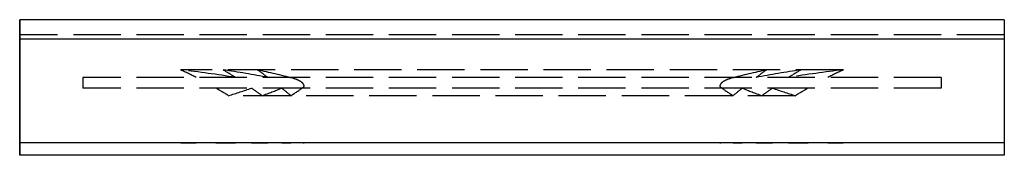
# Model space of a CAD drawing. Header units: millimetres. Extents: x 0 to 156, y -2 to 20.
import ezdxf

# ---------------------------------------------------------------- set-up
doc = ezdxf.new("R2010")
doc.units = ezdxf.units.MM
doc.header["$LTSCALE"] = 50
doc.linetypes.add('ALLCAD_Strich', pattern=[0.2, 0.15, -0.05])
for name, color, linetype in [('BESCH_KONT_sich_grif_schn_ansi_2d', 40, 'Continuous'), ('BESCH_KONT_sich_grif_schn_grun_2d', 10, 'Continuous'), ('BESCH_KONT_sich_grif_schn_seit_2d', 160, 'Continuous')]:
    doc.layers.add(name, color=color, linetype=linetype)

msp = doc.modelspace()

# ---------------------------------------------------------------- linework, layer by layer
at = {"layer": 'BESCH_KONT_sich_grif_schn_ansi_2d', "linetype": 'Continuous'}
for p, q in [((156, 0, -2), (0, 0, -2)), ((156, 0, 2), (0, 0, 2)), ((156, 0, 22.9), (0, 0, 22.9)), ((0, 0, 22.9), (0, 0, 24.45)), ((0, 0, 2), (0, 0, 22.9)), ((0, 0, -2), (0, 0, 2)), ((32.95, 0, -13.65), (0, 0, -13.65)), ((0, 0, -13.65), (0, 0, -2)), ((156, 0, 24.45), (0, 0, 24.45)), ((146, 0, -6.06), (10, 0, -6.06)), ((10, 0, -7.25), (10, 0, -6.06)), ((25.51, 0, -11.56), (27.97, 0, -11.56)), ((31.09, 0, -11.56), (33.11, 0, -11.56)), ((32.24, 0, -14.06), (34.18, 0, -14.06)), ((122.89, 0, -11.56), (33.11, 0, -11.56)), ((36.73, 0, -14.06), (38.42, 0, -14.06)), ((37.68, 0, -16.56), (39.32, 0, -16.56)), ((117.58, 0, -14.06), (38.42, 0, -14.06)), ((41.52, 0, -16.56), (42.98, 0, -16.56)), ((113.02, 0, -16.56), (42.98, 0, -16.56)), ((111.24, 0, -19.06), (44.76, 0, -19.06)), ((113.02, 0, -16.56), (114.48, 0, -16.56)), ((116.68, 0, -16.56), (118.32, 0, -16.56)), ((117.58, 0, -14.06), (119.27, 0, -14.06)), ((121.82, 0, -14.06), (123.76, 0, -14.06)), ((122.89, 0, -11.56), (124.91, 0, -11.56)), ((156, 0, -13.65), (123.05, 0, -13.65)), ((128.03, 0, -11.56), (130.49, 0, -11.56)), ((146, 0, -7.25), (146, 0, -6.06)), ((156, 0, 2), (156, 0, -2)), ((156, 0, 22.9), (156, 0, 2)), ((156, 0, 24.45), (156, 0, 22.9)), ((156, 0, -2), (156, 0, -13.65))]:
    msp.add_line(p, q, dxfattribs=at)
at = {"layer": 'BESCH_KONT_sich_grif_schn_ansi_2d', "linetype": 'ALLCAD_Strich'}
for p, q in [((156, 0, -3.52), (0, 0, -3.52)), ((156, 0), (0, 0)), ((156, 0, -6.52), (0, 0, -6.52)), ((146, 0, -7.25), (10, 0, -7.25)), ((31.09, 0, -11.56), (27.97, 0, -11.56)), ((123.05, 0, -13.65), (32.95, 0, -13.65)), ((36.73, 0, -14.06), (34.18, 0, -14.06)), ((41.52, 0, -16.56), (39.32, 0, -16.56)), ((116.68, 0, -16.56), (114.48, 0, -16.56)), ((121.82, 0, -14.06), (119.27, 0, -14.06)), ((128.03, 0, -11.56), (124.91, 0, -11.56))]:
    msp.add_line(p, q, dxfattribs=at)
at = {"layer": 'BESCH_KONT_sich_grif_schn_ansi_2d', "linetype": 'Continuous', "extrusion": (0, -1, 0)}
for centre, major_axis, ratio, start_param, end_param in [((-0.22, 0, -127.5), (0, 0, 122.08), 0.819152, 5.964708, 6.180833), ((-0.22, 0, -128.69), (0, 0, 122.08), 0.819152, 5.997483, 6.180833), ((-0.22, 0, -99.85), (-100, 0), 0.913685, 4.361261, 4.452221), ((-0.22, 0, -100.48), (-100, 0), 0.913685, 4.305879, 4.381852), ((-0.22, 0, -184.92), (0, 0, 183.88), 0.543835, 5.904724, 5.943412), ((-0.22, 0, -94.84), (-100, 0), 0.845946, 4.262537, 4.323654), ((-0.22, 0, -183.66), (0, 0, 183.88), 0.543835, 5.852681, 5.886512), ((-0.22, 0, -214.25), (0, 0, 219.2), 0.456196, 5.814741, 5.836474), ((156.22, 0, -214.25), (0, 0, 219.2), 0.456196, 0.446711, 0.468444), ((156.22, 0, -94.84), (-100, 0), 0.845946, 5.101124, 5.162241), ((156.22, 0, -183.66), (0, 0, 183.88), 0.543835, 0.396673, 0.430504), ((156.22, 0, -100.48), (-100, 0), 0.913685, 5.042926, 5.118899), ((156.22, 0, -184.92), (0, 0, 183.88), 0.543835, 0.339773, 0.378461), ((156.22, 0, -99.85), (-100, 0), 0.913685, 4.972557, 5.063517), ((156.22, 0, -127.5), (0, 0, 122.08), 0.819152, 0.102353, 0.318478), ((156.22, 0, -128.69), (0, 0, 122.08), 0.819152, 0.102353, 0.285702)]:
    msp.add_ellipse(centre, major_axis=major_axis, ratio=ratio, start_param=start_param, end_param=end_param, dxfattribs=at)
at = {"layer": 'BESCH_KONT_sich_grif_schn_ansi_2d', "linetype": 'Continuous'}
for points, knots in [([(44.93, 0, -18.66), (44.94, 0, -18.67), (44.96, 0, -18.69), (44.99, 0, -18.73), (45.02, 0, -18.77), (45.05, 0, -18.84), (45.06, 0, -18.87), (45.06, 0, -18.9), (45.06, 0, -18.93), (45.05, 0, -18.96), (45.02, 0, -19), (44.99, 0, -19.02), (44.9, 0, -19.05), (44.82, 0, -19.06), (44.64, 0, -19.05), (44.53, 0, -19.04), (44.31, 0, -19), (44.19, 0, -18.97), (43.83, 0, -18.87), (43.58, 0, -18.79), (43.32, 0, -18.68), (43.29, 0, -18.67), (43.27, 0, -18.66)], [-0.351851, -0.351851, -0.351851, -0.351851, -0.295558, -0.295558, -0.147779, -0.147779, 0, 0, 0, 0.160293, 0.160293, 0.320586, 0.320586, 0.641173, 0.641173, 1.022486, 1.022486, 1.403799, 1.403799, 2.166426, 2.166426, 2.256647, 2.256647, 2.256647, 2.256647]), ([(112.73, 0, -18.66), (112.71, 0, -18.67), (112.68, 0, -18.68), (112.42, 0, -18.79), (112.17, 0, -18.87), (111.81, 0, -18.97), (111.69, 0, -19), (111.47, 0, -19.04), (111.36, 0, -19.05), (111.18, 0, -19.06), (111.1, 0, -19.05), (111.01, 0, -19.02), (110.98, 0, -19), (110.95, 0, -18.96), (110.94, 0, -18.93), (110.94, 0, -18.87), (110.95, 0, -18.84), (110.98, 0, -18.77), (111.01, 0, -18.73), (111.04, 0, -18.69), (111.06, 0, -18.67), (111.07, 0, -18.66)], [2.141937, 2.141937, 2.141937, 2.141937, 2.232158, 2.232158, 2.994785, 2.994785, 3.376098, 3.376098, 3.757411, 3.757411, 4.077998, 4.077998, 4.238291, 4.238291, 4.398584, 4.398584, 4.546363, 4.546363, 4.694142, 4.694142, 4.750435, 4.750435, 4.750435, 4.750435])]:
    msp.add_open_spline(points, degree=3, knots=knots, dxfattribs=at)
at = {"layer": 'BESCH_KONT_sich_grif_schn_grun_2d', "linetype": 'Continuous'}
for p, q in [((156, 19.5), (0, 19.5)), ((0, 16.4), (0, 19.5)), ((156, 19.5), (156, 16.4)), ((156, 16.4), (0, 16.4)), ((0, 12.16), (0, 16.4)), ((156, 16.4), (156, 12.16)), ((0, 1.46), (0, 12.16)), ((156, 12.16), (156, 1.46)), ((0, 0), (0, 1.46)), ((0, -2), (0, 0)), ((156, 1.46), (156, 0)), ((156, 0), (156, -2)), ((156, -2), (0, -2))]:
    msp.add_line(p, q, dxfattribs=at)
at = {"layer": 'BESCH_KONT_sich_grif_schn_grun_2d', "linetype": 'ALLCAD_Strich'}
for p, q in [((156, 17.1), (0, 17.1)), ((130.49, 11.55), (25.51, 11.55)), ((146, 10.35), (10, 10.35)), ((10, 10.35), (10, 8.65)), ((146, 10.35), (146, 8.65)), ((146, 8.65), (10, 8.65)), ((122.89, 7.45), (33.11, 7.45)), ((156, 0), (0, 0))]:
    msp.add_line(p, q, dxfattribs=at)
for centre, major_axis, ratio, start_param, end_param in [((-0.22, -30.83), (-100, 0), 0.438569, 4.361261, 4.452221), ((-0.22, -156.93), (0, 174.34), 0.573576, 5.997483, 6.023018), ((-0.22, -29.93), (-100, 0), 0.438569, 4.305879, 4.381852), ((-0.22, -153.36), (0, 174.34), 0.573576, 5.932057, 5.952648), ((-0.22, -37.99), (-100, 0), 0.535311, 4.262537, 4.323654), ((-0.22, -149.79), (0, 174.34), 0.573576, 5.876675, 5.89445), ((156.22, -37.99), (-100, 0), 0.535311, 5.101124, 5.162241), ((156.22, -29.93), (-100, 0), 0.438569, 5.042926, 5.118899), ((156.22, -149.79), (0, 174.34), 0.573576, 0.388735, 0.40651), ((156.22, -30.83), (-100, 0), 0.438569, 4.972557, 5.063517), ((156.22, -153.36), (0, 174.34), 0.573576, 0.330537, 0.351128), ((156.22, -156.93), (0, 174.34), 0.573576, 0.260168, 0.285702), ((-0.22, -156.93), (0, 174.34), 0.573576, 5.943412, 5.964708), ((-0.22, 90.67), (100, 0), 0.88262, 5.052162, 5.09085), ((-0.22, -153.36), (0, 174.34), 0.573576, 5.886512, 5.904724), ((-0.22, 88.86), (100, 0), 0.88262, 5.109062, 5.142893), ((-0.22, -149.79), (0, 174.34), 0.573576, 5.836474, 5.852681), ((-0.22, 132.55), (0, -138.71), 0.720921, 0.446711, 0.468444), ((156.22, 132.55), (0, -138.71), 0.720921, 5.814741, 5.836474), ((156.22, -149.79), (0, 174.34), 0.573576, 0.430504, 0.446711), ((156.22, 88.86), (100, 0), 0.88262, 4.281885, 4.315716), ((156.22, -153.36), (0, 174.34), 0.573576, 0.378461, 0.396673), ((156.22, 90.67), (100, 0), 0.88262, 4.333928, 4.372616), ((156.22, -156.93), (0, 174.34), 0.573576, 0.318478, 0.339773)]:
    msp.add_ellipse(centre, major_axis=major_axis, ratio=ratio, start_param=start_param, end_param=end_param, dxfattribs=at)
for points, knots in [([(44.93, 8.78), (44.94, 8.79), (44.96, 8.8), (44.99, 8.83), (45.02, 8.86), (45.05, 8.93), (45.06, 8.97), (45.06, 9.01), (45.06, 9.06), (45.05, 9.1), (45.02, 9.19), (44.99, 9.24), (44.9, 9.37), (44.82, 9.45), (44.64, 9.6), (44.53, 9.68), (44.31, 9.81), (44.19, 9.88), (43.83, 10.04), (43.58, 10.13), (43.32, 10.2), (43.29, 10.21), (43.27, 10.22)], [-0.351851, -0.351851, -0.351851, -0.351851, -0.295558, -0.295558, -0.147779, -0.147779, 0, 0, 0, 0.160293, 0.160293, 0.320586, 0.320586, 0.641173, 0.641173, 1.022486, 1.022486, 1.403799, 1.403799, 2.166426, 2.166426, 2.256647, 2.256647, 2.256647, 2.256647]), ([(112.73, 10.22), (112.71, 10.21), (112.68, 10.2), (112.42, 10.13), (112.17, 10.04), (111.81, 9.88), (111.69, 9.81), (111.47, 9.68), (111.36, 9.6), (111.18, 9.45), (111.1, 9.37), (111.01, 9.24), (110.98, 9.19), (110.95, 9.1), (110.94, 9.06), (110.94, 8.97), (110.95, 8.93), (110.98, 8.86), (111.01, 8.83), (111.04, 8.8), (111.06, 8.79), (111.07, 8.78)], [2.141937, 2.141937, 2.141937, 2.141937, 2.232158, 2.232158, 2.994785, 2.994785, 3.376098, 3.376098, 3.757411, 3.757411, 4.077998, 4.077998, 4.238291, 4.238291, 4.398584, 4.398584, 4.546363, 4.546363, 4.694142, 4.694142, 4.750435, 4.750435, 4.750435, 4.750435])]:
    msp.add_open_spline(points, degree=3, knots=knots, dxfattribs=at)
at = {"layer": 'BESCH_KONT_sich_grif_schn_seit_2d', "linetype": 'Continuous'}
for p, q in [((0, 19.5, 22.9), (0, 19.5, -13.65)), ((0, 19.5, -13.65), (0, 0)), ((0, 10.22, -18.66), (0, 11.55, -16.56)), ((0, 11.55, -16.56), (0, 10.35, -16.56)), ((0, 10.35, -16.56), (0, 11.55, -14.06)), ((0, 11.55, -14.06), (0, 10.35, -14.06)), ((0, 10.35, -14.06), (0, 11.55, -11.56)), ((0, 11.55, -11.56), (0, 10.35, -11.56)), ((0, 10.35, -11.56), (0, 10.35, -7.25)), ((0, 7.45, -16.56), (0, 8.78, -18.66)), ((0, 8.65, -6.06), (0, 8.65, -11.56)), ((0, 8.65, -11.56), (0, 7.45, -11.56)), ((0, 7.45, -11.56), (0, 8.65, -14.06)), ((0, 8.65, -14.06), (0, 7.45, -14.06)), ((0, 7.45, -14.06), (0, 8.65, -16.56)), ((0, 8.65, -16.56), (0, 7.45, -16.56)), ((0, 0), (0, 0, -2))]:
    msp.add_line(p, q, dxfattribs=at)
at = {"layer": 'BESCH_KONT_sich_grif_schn_seit_2d', "linetype": 'Continuous', "extrusion": (-1, 0, 0)}
for centre, radius, start, end in [((-17.95, 22.9), 1.55, 0, 180), ((107.89, 9.69), 124.99, 173.9332, 186.0668), ((-13.4, -3.52), 3, 180, 294.4196), ((-25.46, 23.74), 32.81, 293.9132, 317.005), ((0, 0), 2, 90.0016, 137.005), ((0, 0), 2, 270, 90)]:
    msp.add_arc(centre, radius, start, end, dxfattribs=at)
at = {"layer": 'BESCH_KONT_sich_grif_schn_seit_2d', "linetype": 'Continuous'}
msp.add_open_spline([(0, 8.78, -18.66), (0, 8.79, -18.67), (0, 8.8, -18.69), (0, 8.83, -18.73), (0, 8.86, -18.77), (0, 8.93, -18.84), (0, 8.97, -18.87), (0, 9.01, -18.9), (0, 9.06, -18.93), (0, 9.1, -18.96), (0, 9.19, -19), (0, 9.24, -19.02), (0, 9.37, -19.05), (0, 9.45, -19.06), (0, 9.6, -19.05), (0, 9.68, -19.04), (0, 9.81, -19), (0, 9.88, -18.97), (0, 10.04, -18.87), (0, 10.13, -18.79), (0, 10.2, -18.68), (0, 10.21, -18.67), (0, 10.22, -18.66)], degree=3, knots=[-0.351851, -0.351851, -0.351851, -0.351851, -0.295558, -0.295558, -0.147779, -0.147779, 0, 0, 0, 0.160293, 0.160293, 0.320586, 0.320586, 0.641173, 0.641173, 1.022486, 1.022486, 1.403799, 1.403799, 2.166426, 2.166426, 2.256647, 2.256647, 2.256647, 2.256647], dxfattribs=at)

doc.saveas('drawing.dxf')
